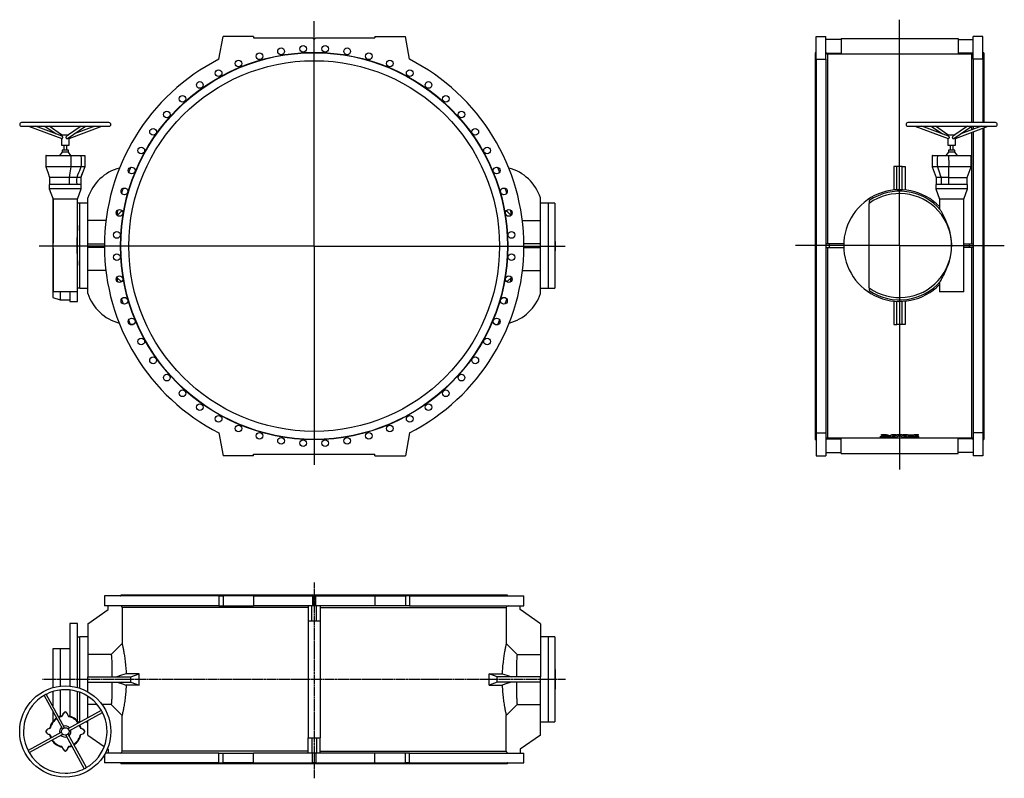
# Model space of a CAD drawing. Extents: x 821 to 7301, y 610 to 5604.
import ezdxf

# ---------------------------------------------------------------- set-up
doc = ezdxf.new("R2010")
doc.units = 0
doc.linetypes.add('CENTERX2', pattern=[20.32, 12.7, -2.54, 2.54, -2.54])
doc.layers.get('0').update_dxf_attribs({"linetype": 'CONTINUOUS'})
doc.layers.add('FORMAT', color=7, linetype='CONTINUOUS')

# ---------------------------------------------------------------- blocks, each defined once
blk = doc.blocks.new('SW_CENTERMARKSYMBOL_0')
at = {"layer": 'FORMAT', "color": 0}
for p, q in [((0, 5), (0, 1480.3)), ((-5, 0), (-1810.8, 0)), ((0, 0), (-2.5, 0)), ((0, 0), (0, 2.5)), ((0, 0), (0, -2.5)), ((0, 0), (2.5, 0)), ((5, 0), (1652.6, 0)), ((0, -5), (0, -1440.2))]:
    blk.add_line(p, q, dxfattribs=at)
blk = doc.blocks.new('SW_CENTERMARKSYMBOL_1')
at = {"layer": 'FORMAT', "color": 0}
for p, q in [((0, 5), (0, 1486.9)), ((-5, 0), (-684.4, 0)), ((0, 0), (-2.5, 0)), ((0, 0), (0, 2.5)), ((0, 0), (0, -2.5)), ((0, 0), (2.5, 0)), ((5, 0), (689.6, 0)), ((0, -5), (0, -1474.3))]:
    blk.add_line(p, q, dxfattribs=at)

msp = doc.modelspace()

# ---------------------------------------------------------------- linework, layer by layer
at = {"color": 7, "linetype": 'CONTINUOUS'}
for p, q in [((2132.2, 5343.5), (2158.7, 5493.9)), ((2358.7, 5493.9), (2158.7, 5493.9)), ((2358.7, 5493.9), (2360.4, 5483.9)), ((2360.4, 5483.9), (2748.7, 5483.9)), ((2758.7, 5473.9), (2748.7, 5483.9)), ((2753.7, 5478.9), (2763.7, 5478.9)), ((2768.7, 5483.9), (2758.7, 5473.9)), ((2768.7, 5483.9), (3156.9, 5483.9)), ((3158.7, 5493.9), (3156.9, 5483.9)), ((3158.7, 5493.9), (3358.7, 5493.9)), ((3385.2, 5343.5), (3358.7, 5493.9)), ((6062.1, 5493.9), (6126.1, 5493.9)), ((6062.1, 5343.5), (6062.1, 5493.9)), ((6126.1, 5343.5), (6126.1, 5493.9)), ((6226.1, 5473.9), (6126.1, 5473.9)), ((6226.1, 5478.9), (6226.1, 5383.9)), ((6226.1, 5478.9), (6996.1, 5478.9)), ((6996.1, 5478.9), (6996.1, 5383.9)), ((6996.1, 5473.9), (7096.1, 5473.9)), ((7160.1, 5493.9), (7096.1, 5493.9)), ((7096.1, 5343.5), (7096.1, 5493.9)), ((7160.1, 5343.5), (7160.1, 5493.9)), ((6060.1, 5386.4), (6056.1, 5386.4)), ((6056.1, 5386.4), (6056.1, 4113.9)), ((6127.3, 5383.9), (6226.1, 5383.9)), ((7094.8, 5383.9), (6996.1, 5383.9)), ((7166.1, 5386.4), (7162.1, 5386.4)), ((7166.1, 5386.4), (7166.1, 4926.9)), ((6062.1, 5343.5), (6126.1, 5343.5)), ((6062.1, 5343.5), (6062.1, 2884.3)), ((6126.1, 5343.5), (6126.1, 2884.3)), ((7084.1, 5377.3), (6138.1, 5377.3)), ((7096.1, 5343.5), (7096.1, 4926.9)), ((7160.1, 5343.5), (7096.1, 5343.5)), ((7160.1, 5343.5), (7160.1, 4926.9)), ((1408.2, 4926.9), (833.2, 4926.9)), ((7241.6, 4926.9), (6666.6, 4926.9)), ((833.2, 4901.9), (1408.2, 4901.9)), ((879.2, 4901.9), (1098.1, 4820.8)), ((1099.4, 4837.4), (925.3, 4901.9)), ((986.8, 4901.9), (1061.2, 4851.6)), ((1096.6, 4846.9), (1015.3, 4901.9)), ((1226, 4901.9), (1129.1, 4836.3)), ((1136, 4821.7), (1254.6, 4901.9)), ((1145.7, 4821.7), (1362.1, 4901.9)), ((1316.1, 4901.9), (1180.1, 4851.6)), ((6666.6, 4901.9), (7241.6, 4901.9)), ((6712.6, 4901.9), (6931.5, 4820.8)), ((6932.8, 4837.4), (6758.7, 4901.9)), ((6820.2, 4901.9), (6894.6, 4851.6)), ((6930, 4846.9), (6848.7, 4901.9)), ((7059.4, 4901.9), (6962.5, 4836.3)), ((6969.4, 4821.7), (7088, 4901.9)), ((6979.1, 4821.7), (7195.5, 4901.9)), ((7149.5, 4901.9), (7013.5, 4851.6)), ((7096.1, 4901.9), (7096.1, 4882.1)), ((7096.1, 4865.1), (7096.1, 2884.3)), ((7160.1, 4888.8), (7160.1, 2884.3)), ((7166.1, 4891), (7166.1, 4113.9)), ((1095.7, 4846.9), (1095.7, 4838.8)), ((1095.7, 4846.9), (1098.7, 4846.9)), ((1095.7, 4821.7), (1095.7, 4776.9)), ((1098.7, 4846.9), (1144.7, 4846.9)), ((1145.7, 4776.9), (1145.7, 4828.3)), ((6929.1, 4846.9), (6929.1, 4838.8)), ((6929.1, 4846.9), (6966.1, 4846.9)), ((6929.1, 4821.7), (6929.1, 4776.9)), ((6966.1, 4846.9), (6978.1, 4846.9)), ((6979.1, 4776.9), (6979.1, 4828.3)), ((1099.6, 4731.4), (1083.2, 4709.4)), ((1095.7, 4776.9), (1098.7, 4776.9)), ((1098.7, 4776.9), (1145.7, 4776.9)), ((1099.6, 4744.9), (1099.6, 4731.4)), ((1120.7, 4744.9), (1099.6, 4744.9)), ((1120.7, 4731.4), (1099.6, 4731.4)), ((1110.7, 4776.9), (1110.7, 4744.9)), ((1141.8, 4744.9), (1120.7, 4744.9)), ((1141.8, 4731.4), (1120.7, 4731.4)), ((1130.7, 4744.9), (1130.7, 4776.9)), ((1141.8, 4731.4), (1141.8, 4744.9)), ((1158.2, 4709.4), (1141.8, 4731.4)), ((6933, 4731.4), (6916.6, 4709.4)), ((6929.1, 4776.9), (6966.1, 4776.9)), ((6933, 4744.9), (6933, 4731.4)), ((6975.2, 4744.9), (6933, 4744.9)), ((6975.2, 4731.4), (6933, 4731.4)), ((6944.1, 4776.9), (6944.1, 4744.9)), ((6964.1, 4744.9), (6964.1, 4776.9)), ((6966.1, 4776.9), (6979.1, 4776.9)), ((6975.2, 4731.4), (6975.2, 4744.9)), ((6991.6, 4709.4), (6975.2, 4731.4)), ((992.2, 4709.4), (992.2, 4634.4)), ((994.1, 4709.4), (992.2, 4709.4)), ((994.1, 4709.4), (1017.4, 4709.4)), ((1017.4, 4709.4), (1023, 4709.4)), ((1023, 4709.4), (1095, 4709.4)), ((1095, 4709.4), (1100.6, 4709.4)), ((1100.6, 4709.4), (1115.5, 4709.4)), ((1115.5, 4709.4), (1125.9, 4709.4)), ((1125.9, 4709.4), (1140.7, 4709.4)), ((1140.7, 4709.4), (1146.4, 4709.4)), ((1146.4, 4709.4), (1157.3, 4709.4)), ((1157.3, 4709.4), (1218.3, 4709.4)), ((1218.3, 4709.4), (1224, 4709.4)), ((1224, 4709.4), (1247.3, 4709.4)), ((1247.3, 4709.4), (1249.2, 4709.4)), ((1249.2, 4709.4), (1249.2, 4634.4)), ((6825.6, 4709.4), (6825.6, 4634.4)), ((6827.5, 4709.4), (6825.6, 4709.4)), ((6827.5, 4709.4), (6850.8, 4709.4)), ((6850.8, 4709.4), (6856.4, 4709.4)), ((6856.4, 4709.4), (6859.9, 4709.4)), ((6859.9, 4709.4), (6928.4, 4709.4)), ((6928.4, 4709.4), (6934, 4709.4)), ((6934, 4709.4), (6948.9, 4709.4)), ((6948.9, 4709.4), (6959.3, 4709.4)), ((6959.3, 4709.4), (6974.1, 4709.4)), ((6974.1, 4709.4), (6979.8, 4709.4)), ((6979.8, 4709.4), (7051.7, 4709.4)), ((7051.7, 4709.4), (7057.3, 4709.4)), ((7057.3, 4709.4), (7080.7, 4709.4)), ((7080.7, 4709.4), (7082.6, 4709.4)), ((7082.6, 4634.4), (7082.6, 4709.4)), ((1157.3, 4634.4), (992.2, 4634.4)), ((1224, 4634.4), (1157.3, 4634.4)), ((1249.2, 4634.4), (1224, 4634.4)), ((6593.6, 4636.9), (6573.6, 4636.9)), ((6573.6, 4636.9), (6573.6, 4482.5)), ((6593.6, 4484), (6593.6, 4636.9)), ((6628.6, 4636.9), (6593.6, 4636.9)), ((6628.6, 4484), (6628.6, 4636.9)), ((6628.6, 4636.9), (6648.6, 4636.9)), ((6648.6, 4636.9), (6648.6, 4482.5)), ((6859.9, 4634.4), (6825.6, 4634.4)), ((6934, 4634.4), (6859.9, 4634.4)), ((7082.5, 4634.4), (6934, 4634.4)), ((1017.9, 4564.4), (1017.9, 4519.4)), ((1147.1, 4564.4), (1017.9, 4564.4)), ((1195.8, 4564.4), (1147.1, 4564.4)), ((1223.4, 4564.4), (1195.8, 4564.4)), ((1223.4, 4564.4), (1236.3, 4599.4)), ((1223.4, 4564.4), (1223.4, 4519.4)), ((6851.3, 4564.4), (6851.3, 4519.4)), ((6884.5, 4564.4), (6851.4, 4564.4)), ((6932.6, 4564.4), (6884.5, 4564.4)), ((6932.6, 4564.4), (7056.8, 4564.4)), ((7056.8, 4519.4), (7056.8, 4564.4)), ((1015.7, 4519.4), (1015.7, 4491.4)), ((1120.7, 4519.4), (1015.7, 4519.4)), ((1015.7, 4491.4), (1040.7, 4421.9)), ((1120.7, 4491.4), (1015.7, 4491.4)), ((1225.7, 4519.4), (1120.7, 4519.4)), ((1225.7, 4491.4), (1120.7, 4491.4)), ((1200.7, 4421.9), (1225.7, 4491.4)), ((1225.7, 4491.4), (1225.7, 4519.4)), ((6849.1, 4519.4), (6849.1, 4491.4)), ((7059.1, 4519.4), (6849.1, 4519.4)), ((6849.1, 4491.4), (6874.1, 4421.9)), ((7059.1, 4491.4), (6849.1, 4491.4)), ((7034.1, 4421.9), (7059.1, 4491.4)), ((7059.1, 4491.4), (7059.1, 4519.4)), ((1037.7, 4430.3), (1037.7, 3774.4)), ((1040.7, 4421.9), (1040.7, 4132.6)), ((1120.7, 4421.9), (1040.7, 4421.9)), ((1200.7, 4421.9), (1120.7, 4421.9)), ((1200.7, 4248.8), (1200.7, 4421.9)), ((1269.7, 4396.4), (1269.7, 4431.9)), ((4247.7, 4396.4), (4247.7, 4431.9)), ((6411.1, 4413.2), (6411.1, 4395)), ((6874.1, 4421.9), (6874.1, 4359.1)), ((7034.1, 4421.9), (6874.1, 4421.9)), ((7034.1, 3812.9), (7034.1, 4421.9)), ((1215.7, 4395.2), (1200.7, 4395.2)), ((1269.7, 4396.9), (1215.7, 4396.9)), ((1215.7, 3836.9), (1215.7, 4396.9)), ((1269.7, 4128.9), (1269.7, 4396.4)), ((4301.7, 4396.9), (4247.7, 4396.9)), ((4247.7, 4128.9), (4247.7, 4396.4)), ((4341.7, 4396.9), (4301.7, 4396.9)), ((4341.7, 4396.9), (4341.7, 3836.9)), ((6411.1, 3838.9), (6411.1, 4395)), ((1388.8, 4281), (1269.7, 4281)), ((4128.5, 4281), (4247.7, 4281)), ((1200.7, 3985), (1200.7, 4248.8)), ((1040.7, 4098.4), (1040.7, 3812.9)), ((1269.7, 4104.9), (1269.7, 4128.9)), ((1269.7, 4128.9), (1378.8, 4128.9)), ((1378.7, 4104.9), (1269.7, 4104.9)), ((1269.7, 3837.5), (1269.7, 4104.9)), ((4247.7, 4128.9), (4138.6, 4128.9)), ((4138.6, 4104.9), (4247.7, 4104.9)), ((4247.7, 4104.9), (4247.7, 4128.9)), ((4247.7, 3837.5), (4247.7, 4104.9)), ((4341.7, 4143.5), (4344.2, 4143.5)), ((4341.7, 4142.1), (4344.2, 4142.1)), ((4341.7, 4129), (4344.2, 4129)), ((4341.7, 4124.9), (4344.2, 4124.9)), ((4341.7, 4111.8), (4344.2, 4111.8)), ((4344.2, 4143.5), (4344.2, 4142.7)), ((4344.2, 4142.7), (4344.2, 4142.3)), ((4344.2, 4142.3), (4344.2, 4142.1)), ((4344.2, 4142.1), (4344.2, 4141.5)), ((4344.2, 4141.5), (4344.2, 4140.8)), ((4344.2, 4140.8), (4344.2, 4129.6)), ((4344.2, 4129.6), (4344.2, 4129)), ((4344.2, 4129), (4344.2, 4124.9)), ((4344.2, 4124.9), (4344.2, 4124.3)), ((4344.2, 4124.3), (4344.2, 4123.7)), ((4344.2, 4123.7), (4344.2, 4112.5)), ((4344.2, 4112.5), (4344.2, 4111.8)), ((4344.2, 4111.8), (4344.2, 4111.1)), ((4344.2, 4111.1), (4344.2, 4082.3)), ((6056.1, 4113.9), (6056.1, 2841.4)), ((6151.1, 4128.9), (6126.1, 4128.9)), ((6126.1, 4104.9), (6151.1, 4104.9)), ((6151.1, 4104.9), (6151.1, 4128.9)), ((6243.8, 4128.9), (6151.1, 4128.9)), ((6151.1, 4104.9), (6243.8, 4104.9)), ((7034.1, 4128.9), (7071.1, 4128.9)), ((7071.1, 4104.9), (7034.1, 4104.9)), ((7071.1, 4104.9), (7071.1, 4128.9)), ((7071.1, 4128.9), (7096.1, 4128.9)), ((7096.1, 4104.9), (7071.1, 4104.9)), ((7166.1, 4113.9), (7166.1, 2841.4)), ((4341.7, 4081.4), (4344.2, 4081.4)), ((4344.2, 4082.3), (4344.2, 4081.4)), ((1200.7, 3812.9), (1200.7, 3985)), ((1388.1, 3952.8), (1269.7, 3952.8)), ((4129.2, 3952.8), (4247.7, 3952.8)), ((1459.5, 3909.3), (1460.9, 3907.8)), ((1490.6, 3879), (1460.9, 3907.8)), ((4026.7, 3879), (4056.4, 3907.8)), ((4057.9, 3909.3), (4056.4, 3907.8)), ((1200.7, 3838.6), (1215.7, 3838.6)), ((1215.7, 3836.9), (1269.7, 3836.9)), ((1269.7, 3801.9), (1269.7, 3837.5)), ((4247.7, 3801.9), (4247.7, 3837.5)), ((4247.7, 3836.9), (4301.7, 3836.9)), ((4301.7, 3836.9), (4341.7, 3836.9)), ((6411.1, 3838.9), (6411.1, 3820.6)), ((6874.1, 3874.8), (6874.1, 3812.9)), ((1037.7, 3774.4), (1086.7, 3759.4)), ((1200.7, 3812.9), (1040.7, 3812.9)), ((1086.7, 3812.9), (1086.7, 3759.4)), ((1086.7, 3759.4), (1150.7, 3759.4)), ((1150.7, 3812.9), (1150.7, 3749.4)), ((1200.7, 3749.4), (1200.7, 3812.9)), ((6954.1, 3812.9), (6874.1, 3812.9)), ((7034.1, 3812.9), (6954.1, 3812.9)), ((1150.7, 3749.4), (1200.7, 3749.4)), ((6573.6, 3751.3), (6573.6, 3596.9)), ((6593.6, 3596.9), (6593.6, 3749.8)), ((6628.6, 3596.9), (6628.6, 3749.8)), ((6648.6, 3751.3), (6648.6, 3596.9)), ((1550.7, 3596.9), (1547.4, 3596.9)), ((1567.6, 3596.9), (1550.7, 3596.9)), ((3949.7, 3596.9), (3966.7, 3596.9)), ((3966.7, 3596.9), (3969.9, 3596.9)), ((6573.6, 3596.9), (6593.6, 3596.9)), ((6628.6, 3596.9), (6593.6, 3596.9)), ((6648.6, 3596.9), (6628.6, 3596.9)), ((2132.2, 2884.3), (2158.7, 2733.9)), ((3385.2, 2884.3), (3358.7, 2733.9)), ((6062.1, 2884.3), (6126.1, 2884.3)), ((6062.1, 2884.3), (6062.1, 2733.9)), ((6126.1, 2884.3), (6126.1, 2733.9)), ((6486.1, 2863.5), (6493.2, 2863.5)), ((6486.1, 2861), (6486.1, 2863.5)), ((6486.1, 2861), (6486.1, 2857.8)), ((6486.1, 2861), (6493.2, 2861)), ((6509.9, 2857.8), (6486.1, 2857.8)), ((6486.1, 2856.6), (6486.1, 2857.8)), ((6486.1, 2856.6), (6486.1, 2853.9)), ((6486.1, 2856.6), (6560.2, 2856.6)), ((6577.1, 2853.9), (6486.1, 2853.9)), ((6492, 2873.9), (6522.9, 2873.9)), ((6492, 2871.4), (6492, 2873.9)), ((6492, 2871.4), (6522.9, 2871.4)), ((6493.2, 2861), (6493.2, 2863.5)), ((6511.5, 2859.1), (6527.1, 2859.1)), ((6522.9, 2873.9), (6548.1, 2867.9)), ((6522.9, 2871.4), (6522.9, 2873.9)), ((6527.1, 2857.8), (6539.7, 2862.1)), ((6527.1, 2860.2), (6531.9, 2861.9)), ((6527.1, 2857.8), (6527.1, 2860.2)), ((6553.8, 2857.8), (6527.1, 2857.8)), ((6548.1, 2867.9), (6561.7, 2873.9)), ((6548.1, 2865.4), (6548.1, 2867.9)), ((6557.6, 2859.1), (6560.2, 2859.1)), ((6560.2, 2856.6), (6560.2, 2859.1)), ((6561.7, 2873.9), (6588.3, 2873.9)), ((6561.7, 2871.4), (6561.7, 2873.9)), ((6561.7, 2871.4), (6588.3, 2871.4)), ((6588.3, 2871.4), (6588.3, 2873.9)), ((6598.6, 2873.9), (6623.5, 2873.9)), ((6598.6, 2871.4), (6598.6, 2873.9)), ((6598.6, 2871.4), (6623.5, 2871.4)), ((6623.5, 2871.4), (6623.5, 2873.9)), ((6633.8, 2873.9), (6660.5, 2873.9)), ((6633.8, 2871.4), (6633.8, 2873.9)), ((6633.8, 2871.4), (6660.5, 2871.4)), ((6736.1, 2853.9), (6645, 2853.9)), ((6660.5, 2873.9), (6665.8, 2871.4)), ((6660.5, 2871.4), (6660.5, 2873.9)), ((6660.5, 2871.4), (6665.8, 2869)), ((6661.9, 2859.1), (6664.5, 2859.1)), ((6661.9, 2856.6), (6661.9, 2859.1)), ((6661.9, 2856.6), (6736.1, 2856.6)), ((6665.8, 2871.4), (6704.6, 2871.4)), ((6665.8, 2869), (6665.8, 2871.4)), ((6665.8, 2869), (6704.6, 2869)), ((6736.1, 2857.8), (6668.3, 2857.8)), ((6675, 2865), (6698.4, 2865)), ((6687.1, 2860.4), (6675, 2865)), ((6687.1, 2862.9), (6681.5, 2865)), ((6698.4, 2865), (6687.1, 2860.4)), ((6692.3, 2865), (6687.1, 2862.9)), ((6687.1, 2860.4), (6687.1, 2862.9)), ((6704.6, 2871.4), (6709.6, 2873.9)), ((6704.6, 2869), (6709.6, 2871.4)), ((6704.6, 2869), (6704.6, 2871.4)), ((6709.6, 2873.9), (6736.1, 2873.9)), ((6709.6, 2871.4), (6709.6, 2873.9)), ((6709.6, 2871.4), (6736.1, 2871.4)), ((6712.6, 2861), (6736.1, 2861)), ((6718.6, 2863.5), (6736.1, 2863.5)), ((6736.1, 2871.4), (6736.1, 2873.9)), ((6736.1, 2861), (6736.1, 2863.5)), ((6736.1, 2861), (6736.1, 2857.8)), ((6736.1, 2856.6), (6736.1, 2857.8)), ((6736.1, 2856.6), (6736.1, 2853.9)), ((7160.1, 2884.3), (7096.1, 2884.3)), ((7096.1, 2884.3), (7096.1, 2733.9)), ((7160.1, 2884.3), (7160.1, 2733.9)), ((6056.1, 2841.4), (6060.1, 2841.4)), ((6127.3, 2843.9), (6226.1, 2843.9)), ((6138.1, 2850.5), (7084.1, 2850.5)), ((6226.1, 2748.9), (6226.1, 2843.9)), ((7094.8, 2843.9), (6996.1, 2843.9)), ((6996.1, 2748.9), (6996.1, 2843.9)), ((7162.1, 2841.4), (7166.1, 2841.4)), ((2358.7, 2733.9), (2158.7, 2733.9)), ((2358.7, 2733.9), (2360.4, 2743.9)), ((2360.4, 2743.9), (3156.9, 2743.9)), ((3158.7, 2733.9), (3156.9, 2743.9)), ((3158.7, 2733.9), (3358.7, 2733.9)), ((6062.1, 2733.9), (6126.1, 2733.9)), ((6126.1, 2753.9), (6226.1, 2753.9)), ((6226.1, 2748.9), (6996.1, 2748.9)), ((7096.1, 2753.9), (6996.1, 2753.9)), ((7160.1, 2733.9), (7096.1, 2733.9)), ((1486.2, 1816.6), (1486.2, 1812.6)), ((4031.2, 1816.6), (1486.2, 1816.6)), ((4031.2, 1812.6), (4031.2, 1816.6)), ((1378.7, 1810.6), (1378.7, 1746.6)), ((2132.2, 1810.6), (1378.7, 1810.6)), ((2132.2, 1810.6), (2158.7, 1810.6)), ((2132.2, 1810.6), (2132.2, 1746.6)), ((2158.7, 1810.6), (2158.7, 1746.6)), ((2358.7, 1810.6), (2158.7, 1810.6)), ((2358.7, 1810.6), (2358.7, 1746.6)), ((2358.7, 1810.6), (2360.4, 1810.6)), ((2360.4, 1810.6), (2360.4, 1746.6)), ((2360.4, 1810.6), (2748.7, 1810.6)), ((2748.7, 1810.6), (2748.7, 1746.6)), ((2758.7, 1810.6), (2748.7, 1810.6)), ((2758.7, 1746.6), (2758.7, 1810.6)), ((2768.7, 1810.6), (2758.7, 1810.6)), ((2768.7, 1746.6), (2768.7, 1810.6)), ((2768.7, 1810.6), (3156.9, 1810.6)), ((3156.9, 1810.6), (3156.9, 1746.6)), ((3158.7, 1810.6), (3156.9, 1810.6)), ((3158.7, 1810.6), (3158.7, 1746.6)), ((3158.7, 1810.6), (3358.7, 1810.6)), ((3358.7, 1810.6), (3358.7, 1746.6)), ((3385.2, 1810.6), (3358.7, 1810.6)), ((3385.2, 1810.6), (3385.2, 1746.6)), ((3385.2, 1810.6), (4138.7, 1810.6)), ((4138.7, 1746.6), (4138.7, 1810.6)), ((1269.7, 1627.7), (1403.7, 1721.6)), ((2132.2, 1746.6), (1378.7, 1746.6)), ((1403.7, 1721.6), (1403.7, 1746.6)), ((1494.8, 1734.6), (1494.8, 1498.5)), ((2132.2, 1746.6), (2158.7, 1746.6)), ((2158.7, 1746.6), (2358.7, 1746.6)), ((2360.4, 1746.6), (2358.7, 1746.6)), ((2748.7, 1746.6), (2360.4, 1746.6)), ((2718.7, 1746.6), (2718.7, 1745.3)), ((2718.7, 1745.3), (2718.7, 1646.6)), ((2743.7, 1646.6), (2743.7, 1746.6)), ((2758.7, 1746.6), (2748.7, 1746.6)), ((2768.7, 1746.6), (2758.7, 1746.6)), ((3156.9, 1746.6), (2768.7, 1746.6)), ((2773.7, 1646.6), (2773.7, 1746.6)), ((2798.7, 1746.6), (2798.7, 1745.3)), ((2798.7, 1745.3), (2798.7, 1646.6)), ((3156.9, 1746.6), (3158.7, 1746.6)), ((3358.7, 1746.6), (3158.7, 1746.6)), ((3385.2, 1746.6), (3358.7, 1746.6)), ((3385.2, 1746.6), (4138.7, 1746.6)), ((4022.6, 1734.6), (4022.6, 1498.5)), ((4113.7, 1721.6), (4113.7, 1746.6)), ((4247.7, 1627.7), (4113.7, 1721.6)), ((1200.7, 1629.1), (1150.7, 1629.1)), ((1150.7, 1629.1), (1150.7, 1217.1)), ((1200.7, 1207.7), (1200.7, 1629.1)), ((1269.7, 1627.7), (1269.7, 1541.3)), ((2718.7, 1646.6), (2798.7, 1646.6)), ((2718.7, 1646.6), (2718.7, 876.6)), ((2798.7, 1646.6), (2798.7, 876.6)), ((4247.7, 1627.7), (4247.7, 1541.3)), ((1215.7, 1539.9), (1200.7, 1539.9)), ((1269.7, 1541.6), (1215.7, 1541.6)), ((1215.7, 1203.1), (1215.7, 1541.6)), ((1269.7, 1541.3), (1269.7, 1279.1)), ((4301.7, 1541.6), (4247.7, 1541.6)), ((4247.7, 1541.3), (4247.7, 1279.1)), ((4341.7, 1541.6), (4301.7, 1541.6)), ((4341.7, 1541.6), (4341.7, 1257)), ((1037.7, 1461.6), (1037.7, 1206.8)), ((1086.7, 1461.6), (1037.7, 1461.6)), ((1086.7, 1461.6), (1086.7, 1216.6)), ((1150.7, 1461.6), (1086.7, 1461.6)), ((1422.7, 1426.1), (1269.7, 1426.1)), ((4094.7, 1426.1), (4247.7, 1426.1)), ((1608, 1299.1), (1521.4, 1299.1)), ((1553.2, 1279.1), (1608, 1299.1)), ((1608, 1224.1), (1608, 1299.1)), ((3909.4, 1299.1), (3995.9, 1299.1)), ((3909.4, 1224.1), (3909.4, 1299.1)), ((3964.1, 1279.1), (3909.4, 1299.1)), ((4341.7, 1325.8), (4344.2, 1325.8)), ((4341.7, 1325.5), (4344.2, 1325.5)), ((4344.2, 1325.8), (4344.2, 1325.6)), ((4344.2, 1325.6), (4344.2, 1325.5)), ((4344.2, 1325.5), (4344.2, 1325.3)), ((4344.2, 1325.3), (4344.2, 1324.7)), ((4344.2, 1324.7), (4344.2, 1278.6)), ((1269.7, 1244.1), (1269.7, 1279.1)), ((1269.7, 1279.1), (1553.2, 1279.1)), ((1269.7, 1244.1), (1553.2, 1244.1)), ((1269.7, 1178.9), (1269.7, 1244.1)), ((1553.2, 1244.1), (1608, 1224.1)), ((3964.1, 1244.1), (3909.4, 1224.1)), ((4247.7, 1279.1), (3964.1, 1279.1)), ((4247.7, 1244.1), (3964.1, 1244.1)), ((4247.7, 1244.1), (4247.7, 1279.1)), ((4247.7, 981.8), (4247.7, 1244.1)), ((4341.7, 1257), (4341.7, 981.6)), ((4344.2, 1278.6), (4344.2, 1278)), ((4344.2, 1278), (4344.2, 1262.4)), ((4344.2, 1262.4), (4344.2, 1261.2)), ((4344.2, 1261.2), (4344.2, 1244.2)), ((4344.2, 1244.2), (4344.2, 1243.7)), ((4344.2, 1243.7), (4344.2, 1201)), ((1037.7, 1180.7), (1037.7, 1086.8)), ((1086.7, 1191.4), (1086.7, 1017.9)), ((1150.7, 1191.9), (1150.7, 1019.2)), ((1200.7, 986.6), (1200.7, 1181.7)), ((1215.7, 981.6), (1215.7, 1176.6)), ((1608, 1224.1), (1521.4, 1224.1)), ((3909.4, 1224.1), (3995.9, 1224.1)), ((4341.7, 1200.3), (4344.2, 1200.3)), ((4341.7, 1197.9), (4344.2, 1197.9)), ((4344.2, 1201), (4344.2, 1200.3)), ((4344.2, 1200.3), (4344.2, 1198)), ((4344.2, 1198), (4344.2, 1197.9)), ((981.6, 1155.8), (1102.3, 935.5)), ((1116.3, 943.2), (995.7, 1163.5)), ((1269.7, 1009.3), (1269.7, 1149.7)), ((1037.7, 1053.5), (1037.7, 982.9)), ((1128.5, 1042.8), (1128.4, 1042.9)), ((1357.9, 1057.6), (1137.6, 937)), ((1145.3, 922.9), (1365.6, 1043.6)), ((1329.9, 1097), (1269.7, 1097)), ((1422.7, 1097), (1361.8, 1097)), ((4094.7, 1097), (4247.7, 1097)), ((1083.3, 1013.2), (1079, 1011.4)), ((1084, 1012.7), (1079.4, 1010.6)), ((1141.7, 1019.7), (1141.9, 1019.5)), ((1203.4, 983.2), (1215.7, 983.2)), ((1215.7, 981.6), (1219.1, 981.6)), ((1252.4, 981.6), (1269.7, 981.6)), ((1269.7, 981.8), (1269.7, 991)), ((1269.7, 895.4), (1269.7, 981.8)), ((1494.8, 788.6), (1494.8, 1024.6)), ((4022.6, 788.6), (4022.6, 1024.6)), ((4247.7, 895.4), (4247.7, 981.8)), ((4247.7, 981.6), (4301.7, 981.6)), ((4301.7, 981.6), (4341.7, 981.6)), ((1096.1, 914.2), (875.7, 793.5)), ((1244.7, 910.6), (1245, 910.9)), ((1245.5, 911.4), (1245.9, 911.8)), ((1248.9, 916.6), (1249.2, 918.6)), ((883.4, 779.5), (1103.7, 900.2)), ((1022.9, 893.1), (1023, 892.6)), ((1023.1, 891.8), (1023.1, 891.6)), ((1125, 893.9), (1245.7, 673.6)), ((1259.7, 681.3), (1139.1, 901.6)), ((1269.7, 895.4), (1377.4, 820)), ((2718.7, 876.6), (2798.7, 876.6)), ((2718.7, 777.8), (2718.7, 876.6)), ((2743.7, 876.6), (2743.7, 776.6)), ((2773.7, 876.6), (2773.7, 776.6)), ((2798.7, 777.8), (2798.7, 876.6)), ((4247.7, 895.4), (4113.7, 801.6)), ((1113.2, 794), (1113.5, 793.7)), ((1157.3, 824.4), (1162, 826.5)), ((1158, 823.9), (1162.4, 825.7)), ((1398.4, 805.2), (1403.7, 801.6)), ((1403.7, 801.6), (1403.7, 776.6)), ((2718.7, 776.6), (2718.7, 777.8)), ((2798.7, 776.6), (2798.7, 777.8)), ((4113.7, 801.6), (4113.7, 776.6)), ((1378.7, 765.5), (1378.7, 712.6)), ((2132.2, 776.6), (1384.9, 776.6)), ((2132.2, 776.6), (2158.7, 776.6)), ((2132.2, 712.6), (2132.2, 776.6)), ((2158.7, 712.6), (2158.7, 776.6)), ((2158.7, 776.6), (2358.7, 776.6)), ((2358.7, 712.6), (2358.7, 776.6)), ((2360.4, 776.6), (2358.7, 776.6)), ((2360.4, 712.6), (2360.4, 776.6)), ((2748.7, 776.6), (2360.4, 776.6)), ((2748.7, 712.6), (2748.7, 776.6)), ((2758.7, 776.6), (2748.7, 776.6)), ((2758.7, 776.6), (2758.7, 712.6)), ((2768.7, 776.6), (2758.7, 776.6)), ((2768.7, 776.6), (2768.7, 712.6)), ((3156.9, 776.6), (2768.7, 776.6)), ((3156.9, 712.6), (3156.9, 776.6)), ((3156.9, 776.6), (3158.7, 776.6)), ((3158.7, 712.6), (3158.7, 776.6)), ((3358.7, 776.6), (3158.7, 776.6)), ((3358.7, 712.6), (3358.7, 776.6)), ((3385.2, 776.6), (3358.7, 776.6)), ((3385.2, 712.6), (3385.2, 776.6)), ((3385.2, 776.6), (4138.7, 776.6)), ((4138.7, 712.6), (4138.7, 776.6)), ((2132.2, 712.6), (1378.7, 712.6)), ((1486.2, 710.6), (1486.2, 706.6)), ((4031.2, 706.6), (1486.2, 706.6)), ((2132.2, 712.6), (2158.7, 712.6)), ((2358.7, 712.6), (2158.7, 712.6)), ((2358.7, 712.6), (2360.4, 712.6)), ((2360.4, 712.6), (2748.7, 712.6)), ((2758.7, 712.6), (2748.7, 712.6)), ((2768.7, 712.6), (2758.7, 712.6)), ((2768.7, 712.6), (3156.9, 712.6)), ((3158.7, 712.6), (3156.9, 712.6)), ((3158.7, 712.6), (3358.7, 712.6)), ((3385.2, 712.6), (3358.7, 712.6)), ((3385.2, 712.6), (4138.7, 712.6)), ((4031.2, 706.6), (4031.2, 710.6))]:
    msp.add_line(p, q, dxfattribs=at)
at = {"color": 8, "linetype": 'CONTINUOUS'}
for p, q in [((6060.1, 5386.4), (6060.1, 4113.9)), ((7162.1, 5386.4), (7162.1, 4926.9)), ((6138.1, 5377.3), (6138.1, 4128.9)), ((7084.1, 5377.3), (7084.1, 4926.9)), ((7084.1, 4899.3), (7084.1, 4877.7)), ((7084.1, 4860.6), (7084.1, 4128.9)), ((7162.1, 4889.5), (7162.1, 4113.9)), ((4301.7, 3836.9), (4301.7, 4396.9)), ((4341.7, 4142.7), (4344.2, 4142.7)), ((4341.7, 4142.3), (4344.2, 4142.3)), ((4341.7, 4141.5), (4344.2, 4141.5)), ((4341.7, 4140.8), (4344.2, 4140.8)), ((4341.7, 4129.6), (4344.2, 4129.6)), ((4341.7, 4124.3), (4344.2, 4124.3)), ((4341.7, 4123.7), (4344.2, 4123.7)), ((4341.7, 4112.5), (4344.2, 4112.5)), ((4341.7, 4111.1), (4344.2, 4111.1)), ((6060.1, 4113.9), (6060.1, 2841.4)), ((6138.1, 4104.9), (6138.1, 2850.5)), ((7084.1, 4104.9), (7084.1, 2850.5)), ((7162.1, 4113.9), (7162.1, 2841.4)), ((4341.7, 4082.3), (4344.2, 4082.3)), ((4031.2, 1812.6), (1486.2, 1812.6)), ((2718.7, 1734.6), (1494.8, 1734.6)), ((2798.7, 1734.6), (4022.6, 1734.6)), ((4301.7, 981.6), (4301.7, 1541.6)), ((4341.7, 1325.6), (4344.2, 1325.6)), ((4341.7, 1325.3), (4344.2, 1325.3)), ((4341.7, 1324.7), (4344.2, 1324.7)), ((1553.2, 1244.1), (1553.2, 1279.1)), ((3964.1, 1244.1), (3964.1, 1279.1)), ((4341.7, 1278.6), (4344.2, 1278.6)), ((4341.7, 1278), (4344.2, 1278)), ((4341.7, 1262.4), (4344.2, 1262.4)), ((4341.7, 1261.2), (4344.2, 1261.2)), ((4341.7, 1244.2), (4344.2, 1244.2)), ((4341.7, 1243.7), (4344.2, 1243.7)), ((4341.7, 1201), (4344.2, 1201)), ((4341.7, 1198), (4344.2, 1198)), ((2718.7, 788.6), (1494.8, 788.6)), ((2798.7, 788.6), (4022.6, 788.6)), ((4031.2, 710.6), (1486.2, 710.6))]:
    msp.add_line(p, q, dxfattribs=at)
at = {"color": 7, "linetype": 'CONTINUOUS', "flags": 128}
for points in [[(1098.1, 4820.8), (1098.7, 4820.7), (1099.4, 4820.8), (1100.1, 4821.1), (1100.9, 4821.7), (1101.6, 4822.4), (1102.2, 4823.3), (1102.8, 4824.3), (1103.3, 4825.5), (1103.6, 4826.7), (1103.7, 4828), (1103.7, 4829.3), (1103.6, 4830.7), (1103.3, 4832), (1102.8, 4833.4), (1102.2, 4834.6), (1101.5, 4835.7), (1100.6, 4836.6), (1099.4, 4837.4)], [(1129.1, 4836.3), (1127.8, 4835.3), (1126.2, 4833.2), (1125.6, 4831.8), (1125.2, 4830.2), (1125, 4828.7), (1125.2, 4827.1), (1125.6, 4825.8), (1126.2, 4824.5), (1127, 4823.4), (1127.9, 4822.5), (1128.9, 4821.8), (1130, 4821.2), (1131.3, 4820.8), (1132.7, 4820.7)], [(6932.1, 4820.7), (6931.5, 4820.8), (6931.5, 4820.8)], [(6932.8, 4837.4), (6933.9, 4836.7), (6935.1, 4835.3), (6936.3, 4833.2), (6936.7, 4831.8), (6937, 4830.2), (6937.1, 4828.7), (6937, 4827.1), (6936.7, 4825.8), (6936.3, 4824.5), (6935.7, 4823.4), (6935.1, 4822.5), (6934.4, 4821.8), (6933.7, 4821.2), (6932.9, 4820.8), (6932.1, 4820.7)], [(6962.5, 4836.3), (6961.2, 4835.3), (6959.6, 4833.2), (6959, 4831.8), (6958.6, 4830.2), (6958.4, 4828.7), (6958.6, 4827.1), (6959, 4825.8), (6959.6, 4824.5), (6960.4, 4823.4), (6961.3, 4822.5), (6962.3, 4821.8), (6963.4, 4821.2), (6964.7, 4820.8), (6966.1, 4820.7)], [(992.2, 4634.4), (1005, 4599.4), (1017.9, 4564.4)], [(1157.3, 4634.4), (1155.5, 4621.3), (1153.5, 4608.3), (1151.4, 4595.2), (1149.1, 4579.8), (1147.1, 4564.4)], [(1224, 4634.4), (1218.8, 4621.3), (1213.4, 4608.3), (1208, 4595.2), (1201.7, 4579.8), (1195.8, 4564.4)], [(1249.2, 4634.4), (1234.8, 4595.2), (1223.4, 4564.4)], [(6825.6, 4634.4), (6838.4, 4599.4), (6851.3, 4564.4)], [(6859.9, 4634.4), (6864.4, 4621.3), (6869.1, 4608.3), (6873.8, 4595.2), (6879.3, 4579.8), (6884.5, 4564.4)], [(6934, 4634.4), (6933.8, 4621.3), (6933.5, 4608.3), (6933, 4595.2), (6932.6, 4579.8), (6932.6, 4564.4)], [(7056.8, 4564.4), (7069.7, 4599.4), (7082.6, 4634.4)], [(1147.1, 4564.4), (1146.8, 4551.8), (1146.8, 4539.2), (1147.1, 4519.4)], [(1195.8, 4564.4), (1195.5, 4551.8), (1195.5, 4539.2), (1195.8, 4519.4)], [(6884.5, 4564.4), (6884.7, 4551.8), (6884.7, 4539.2), (6884.5, 4519.4)], [(6932.6, 4564.4), (6932.3, 4551.8), (6932.3, 4539.2), (6932.6, 4519.4)], [(1462.4, 4315.4), (1490.6, 4342.7), (1493.8, 4345.9)], [(4055, 4315.4), (4026.8, 4342.7), (4023.6, 4345.8)], [(6881.6, 3883.3), (6884.3, 3888.9), (6887.2, 3894.8), (6890.4, 3900.9), (6893.6, 3907.2), (6896.9, 3913.7), (6901.8, 3923.1), (6906.6, 3932.9), (6911.4, 3942.9), (6916.2, 3953.1), (6920.8, 3963.5), (6925.2, 3974), (6930.2, 3987.2), (6934.9, 4000.6), (6939.2, 4014.1), (6943, 4027.8), (6946.3, 4042), (6949.1, 4056.3), (6951.4, 4070.8), (6953, 4085.3), (6954.1, 4099.8), (6954.5, 4114.5), (6954.3, 4129.1), (6953.4, 4143.7), (6951.9, 4158.7), (6949.8, 4173.6), (6947, 4188.4), (6943.7, 4203.1), (6939.6, 4218.4), (6934.9, 4233.5), (6929.6, 4248.3), (6925.2, 4259.6), (6920.6, 4270.7), (6915.8, 4281.6), (6910.9, 4292.2), (6906.4, 4301.5), (6901.8, 4310.6), (6897.3, 4319.4), (6892.9, 4328), (6888.7, 4336.2), (6886.2, 4341.2), (6883.8, 4345.9), (6881.6, 4350.6)], [(1200.7, 4248.8), (1200.6, 4236.6), (1200.2, 4222.2), (1199.6, 4207.6), (1198.9, 4192.8), (1198.3, 4177.9), (1197.7, 4162.5), (1197.2, 4147), (1196.9, 4131.4), (1196.8, 4115.8), (1197, 4100.6), (1197.3, 4085.5), (1197.7, 4070.5), (1198.3, 4055.5), (1199, 4040.2), (1199.6, 4025.1), (1200.2, 4010.1), (1200.6, 3995.3), (1200.7, 3985)], [(1040.7, 4098.4), (1040.7, 4099.8), (1040.7, 4114.5), (1040.7, 4129.1), (1040.7, 4132.6)], [(1466.2, 3877), (1463.7, 3891), (1460.9, 3907.8)], [(4051.1, 3877), (4053.6, 3891), (4056.4, 3907.8)], [(1550.7, 3596.9), (1544, 3612.7), (1538.3, 3626.9)], [(3966.7, 3596.9), (3973.3, 3612.7), (3979.1, 3626.9)], [(6520.4, 2864.7), (6506.2, 2867.9), (6492, 2871.4)], [(6493.2, 2861), (6495.3, 2861.7), (6497.5, 2862.3), (6500.2, 2862.8), (6503.1, 2863.2), (6506.4, 2863.7), (6510, 2864), (6513.8, 2864.3), (6517.1, 2864.5), (6520.4, 2864.7)], [(6539.7, 2862.1), (6537.2, 2862.1), (6534.7, 2862), (6529.8, 2861.8), (6525.1, 2861.5), (6522.2, 2861.2), (6519.6, 2860.8), (6517.2, 2860.5), (6515.1, 2860.1), (6513.3, 2859.7), (6511.9, 2859.2), (6510.8, 2858.7), (6510.1, 2858.3), (6509.9, 2857.8)], [(6522.9, 2871.4), (6535.5, 2868.3), (6548.1, 2865.4)], [(6548.1, 2865.4), (6554.9, 2868.3), (6561.7, 2871.4)], [(6736.1, 2871.4), (6724.4, 2865.9), (6712.6, 2861)], [(1494.8, 1498.5), (1470.2, 1473.9), (1422.7, 1426.1)], [(1494.8, 1498.5), (1495, 1497.6), (1495.2, 1496.1), (1495.6, 1494.3), (1496.1, 1491.9), (1496.7, 1489), (1497.4, 1485.7), (1498.2, 1482), (1499.1, 1477.7), (1500.1, 1473.1), (1501.1, 1467.9), (1502.2, 1462.2), (1503.4, 1455.9), (1504.6, 1449.3), (1505.9, 1442.2), (1507.1, 1435), (1508.4, 1427.5), (1509.6, 1419.7), (1510.9, 1411.4), (1512.2, 1402.5), (1513.4, 1393.2), (1514.6, 1383.6), (1515.8, 1373.7), (1517, 1362.2), (1518.1, 1350.4), (1519.2, 1338.3), (1519.9, 1328.7), (1520.5, 1319), (1521, 1309.1), (1521.4, 1299.1)], [(4022.6, 1498.5), (4022.4, 1497.6), (4022.1, 1496.1), (4021.7, 1494.3), (4021.2, 1491.9), (4020.6, 1489), (4019.9, 1485.7), (4019.1, 1482), (4018.2, 1477.7), (4017.3, 1473.1), (4016.3, 1467.9), (4015.1, 1462.2), (4014, 1455.9), (4012.7, 1449.3), (4011.4, 1442.2), (4010.2, 1435), (4009, 1427.5), (4007.7, 1419.7), (4006.5, 1411.4), (4005.2, 1402.5), (4003.9, 1393.2), (4002.7, 1383.6), (4001.5, 1373.7), (4000.3, 1362.2), (3999.2, 1350.4), (3998.2, 1338.3), (3997.5, 1328.7), (3996.9, 1319), (3996.4, 1309.1), (3995.9, 1299.1)], [(4022.6, 1498.5), (4047.2, 1473.9), (4094.7, 1426.1)], [(1422.7, 1426.1), (1423, 1425.1), (1423.4, 1423.5), (1423.7, 1421.3), (1424, 1418.6), (1424.4, 1415.3), (1424.7, 1411), (1425.1, 1405.9), (1425.4, 1400.1), (1425.8, 1393.8), (1426.1, 1386.8), (1426.4, 1379.3), (1426.6, 1371.3), (1426.9, 1362.7), (1427.1, 1353.6), (1427.3, 1344.2), (1427.5, 1334.4), (1427.7, 1324.3), (1427.8, 1313.8), (1427.9, 1303.1), (1428, 1292.3), (1428, 1285.7), (1428.1, 1279.1)], [(4094.7, 1426.1), (4094.3, 1425.1), (4094, 1423.5), (4093.7, 1421.3), (4093.3, 1418.6), (4093, 1415.3), (4092.6, 1411), (4092.3, 1405.9), (4091.9, 1400.1), (4091.6, 1393.8), (4091.3, 1386.8), (4091, 1379.3), (4090.7, 1371.3), (4090.5, 1362.7), (4090.2, 1353.6), (4090, 1344.2), (4089.8, 1334.4), (4089.7, 1324.3), (4089.5, 1313.8), (4089.4, 1303.1), (4089.3, 1292.3), (4089.3, 1285.7), (4089.3, 1279.1)], [(1521.4, 1299.1), (1490.6, 1289.2), (1459.8, 1279.1)], [(3995.9, 1299.1), (4026.8, 1289.2), (4057.5, 1279.1)], [(1428.1, 1244.1), (1428, 1234), (1428, 1224), (1427.9, 1214.2), (1427.7, 1204.5), (1427.6, 1195.1), (1427.4, 1185.1), (1427.3, 1175.4), (1427, 1166.1), (1426.8, 1157.2), (1426.5, 1148.9), (1426.3, 1141), (1426, 1133.7), (1425.6, 1127), (1425.3, 1120.8), (1425, 1115.3), (1424.6, 1110.5), (1424.2, 1106.4), (1423.9, 1103), (1423.5, 1100.2), (1423.1, 1098.3), (1422.7, 1097)], [(1459.8, 1244.1), (1490.6, 1233.9), (1521.4, 1224.1)], [(4057.5, 1244.1), (4026.8, 1233.9), (3995.9, 1224.1)], [(4089.3, 1244.1), (4089.3, 1234), (4089.4, 1224), (4089.5, 1214.2), (4089.6, 1204.5), (4089.7, 1195.1), (4089.9, 1185.1), (4090.1, 1175.4), (4090.3, 1166.1), (4090.6, 1157.2), (4090.8, 1148.9), (4091.1, 1141), (4091.4, 1133.7), (4091.7, 1127), (4092, 1120.8), (4092.4, 1115.3), (4092.7, 1110.5), (4093.1, 1106.4), (4093.5, 1103), (4093.9, 1100.2), (4094.3, 1098.3), (4094.7, 1097)], [(1521.4, 1224.1), (1521.3, 1221.2), (1520.8, 1210), (1520.1, 1198.9), (1519.4, 1188), (1518.5, 1177.3), (1517.6, 1166.9), (1516.6, 1156.7), (1515.4, 1146.3), (1514.2, 1136.2), (1513, 1126.4), (1511.7, 1117.1), (1510.3, 1108.1), (1509, 1099.5), (1507.5, 1090.4), (1506.1, 1081.9), (1504.6, 1073.8), (1503.3, 1066.4), (1501.9, 1059.5), (1500.7, 1053.2), (1499.4, 1047), (1498.3, 1041.4), (1497.3, 1036.7), (1496.4, 1032.6), (1495.7, 1029.3), (1495.2, 1026.9), (1494.9, 1025.5), (1494.8, 1024.6)], [(3995.9, 1224.1), (3996, 1221.2), (3996.6, 1210), (3997.2, 1198.9), (3998, 1188), (3998.8, 1177.3), (3999.7, 1166.9), (4000.8, 1156.7), (4001.9, 1146.3), (4003.1, 1136.2), (4004.4, 1126.4), (4005.7, 1117.1), (4007, 1108.1), (4008.3, 1099.5), (4009.8, 1090.4), (4011.3, 1081.9), (4012.7, 1073.8), (4014.1, 1066.4), (4015.4, 1059.5), (4016.7, 1053.2), (4017.9, 1047), (4019.1, 1041.4), (4020.1, 1036.7), (4020.9, 1032.6), (4021.6, 1029.3), (4022.1, 1026.9), (4022.4, 1025.5), (4022.6, 1024.6)], [(994.7, 1163), (993.9, 1162.7), (993.1, 1162.4), (992, 1162.1), (991, 1161.8), (989.9, 1161.4), (988, 1160.5), (986.3, 1159.3), (985.3, 1158.6), (984.5, 1157.9), (983, 1156.7), (982.5, 1156.3)], [(1128.5, 1042.8), (1126.9, 1044.3), (1126, 1045)], [(1128.6, 1042.6), (1128.5, 1042.7), (1128.5, 1042.7)], [(1128.6, 1042.6), (1129.8, 1041.3), (1130, 1041.1)], [(1365.2, 1044.6), (1364.9, 1045), (1364.4, 1046.8), (1364, 1047.9), (1363.5, 1049.3), (1362.6, 1051.2), (1361.5, 1052.9), (1360.8, 1053.8), (1360, 1054.7), (1358.8, 1056.1), (1358.4, 1056.7)], [(1422.7, 1097), (1464.1, 1055.4), (1484.4, 1035), (1494.8, 1024.6)], [(4094.7, 1097), (4053.3, 1055.4), (4033, 1035), (4022.6, 1024.6)], [(1064.8, 1003.9), (1064.7, 1003.8), (1059.5, 1000.3), (1054.7, 996.6), (1050.5, 992.8), (1046, 988.3), (1042.1, 983.9), (1038.8, 979.6), (1035.9, 975.5), (1033.5, 971.7), (1031.5, 968.2), (1029.9, 965.1), (1028.6, 962.3), (1027.4, 959.8), (1026.3, 957), (1025.3, 954.3), (1024.3, 951.5), (1023.4, 948.3), (1022.7, 945.7), (1022, 943.1), (1021.5, 941.8), (1020.8, 940.7), (1020, 939.8)], [(1206, 974.4), (1202.1, 980.1), (1197.2, 986.2), (1191.8, 991.9), (1186.2, 997), (1180.3, 1001.5), (1174.2, 1005.5), (1168.1, 1008.9), (1162.1, 1011.7), (1156.2, 1014), (1150.5, 1015.8), (1148.6, 1016.4), (1146.7, 1016.8), (1144.9, 1017.3), (1143.8, 1017.8), (1142.8, 1018.5), (1141.7, 1019.6)], [(996.7, 926.5), (995.3, 925.1), (994.1, 923.8), (993.1, 922.4), (992.7, 921.4), (992.4, 920.4), (992.2, 919.5), (992.2, 918.8), (992.2, 918.2), (992.2, 917.7), (992.4, 916.7), (992.6, 916), (992.9, 915.2), (993.5, 914.1), (994.3, 913.1), (995.4, 911.8), (996.8, 910.4), (998.6, 908.7), (1001.4, 906.3), (1004.7, 903.9), (1008.2, 901.7), (1011.5, 900.1), (1014.5, 898.8), (1017.2, 897.8), (1018.4, 897.5), (1019.6, 897.2), (1020.4, 897)], [(1248.7, 921.2), (1248.6, 921.5), (1248.1, 922.6), (1247.4, 923.6), (1246.2, 924.9), (1244.7, 926.5), (1242.9, 928.3), (1240.4, 930.5), (1237.4, 932.7), (1234.3, 934.7), (1231.2, 936.4), (1228.4, 937.7), (1225.3, 938.9), (1222.5, 939.8), (1221.2, 940.1), (1221, 940.1)], [(1245.2, 911.1), (1246.6, 912.6), (1247.6, 913.9)], [(1022.9, 893), (1023, 892.9), (1023, 892.5)], [(1035.4, 862.7), (1037.3, 859.6), (1042.4, 852.9), (1048, 846.8), (1053.9, 841.3), (1060.1, 836.3), (1065.2, 832.8), (1070.4, 829.7), (1075.6, 827), (1080.5, 824.9), (1085.1, 823.1), (1088.6, 821.9), (1091.8, 821), (1094.7, 820.2), (1096.6, 819.7), (1098.1, 819), (1099.1, 818.1), (1099.4, 817.8)], [(1176.6, 833.2), (1176.7, 833.3), (1181.9, 836.8), (1186.6, 840.5), (1190.8, 844.3), (1195.3, 848.8), (1199.2, 853.2), (1202.6, 857.5), (1205.4, 861.6), (1207.8, 865.4), (1209.8, 868.9), (1211.5, 872), (1212.8, 874.8), (1213.9, 877.3), (1215.1, 880.1), (1216, 882.8), (1217, 885.7), (1218, 888.8), (1218.7, 891.4), (1219.4, 894), (1219.9, 895.3), (1220.6, 896.4), (1221.4, 897.3)], [(876.2, 792.6), (876.6, 791.7), (876.9, 790.7), (877.2, 789.6), (877.6, 788.6), (878, 787.5), (878.9, 785.7), (880, 784), (880.8, 783.1), (881.5, 782.2), (882.1, 781.4), (882.7, 780.8), (882.9, 780.4)], [(1101.1, 813.8), (1100.9, 814.5), (1100.3, 816.3)], [(1112.8, 794.5), (1111.9, 795.4), (1111.5, 795.9)], [(1112.8, 794.5), (1112.9, 794.3), (1113.1, 794.2)], [(1113.2, 794), (1114.6, 792.7), (1116, 791.6), (1117.4, 790.7), (1119.5, 790.1), (1120.4, 790.1), (1121.1, 790.1), (1122.1, 790.2), (1123.1, 790.4), (1124.2, 790.9), (1124.9, 791.3), (1125.9, 791.9), (1127.7, 793.6), (1129.9, 795.8), (1132.5, 798.7), (1134.6, 801.5), (1136.6, 804.5), (1138.2, 807.5), (1139.7, 810.7), (1140.8, 813.5), (1141.7, 816), (1142.1, 817.7), (1142.2, 818.2)], [(1146.2, 820.8), (1146.4, 820.9), (1146.7, 820.9)], [(1246.7, 674.1), (1247.4, 674.4), (1249.3, 675), (1250.3, 675.3), (1251.4, 675.7), (1253.3, 676.6), (1255, 677.8), (1256, 678.5), (1256.8, 679.2), (1258.3, 680.4), (1258.9, 680.8)]]:
    msp.add_lwpolyline(points, dxfattribs=at)
at = {"color": 8, "linetype": 'CONTINUOUS', "flags": 128}
for points in [[(1157.3, 4709.4), (1157.8, 4688.4), (1158, 4667.4), (1157.9, 4650.9), (1157.3, 4634.4)], [(1224, 4709.4), (1224.4, 4688.4), (1224.7, 4667.4), (1224.5, 4650.9), (1224, 4634.4)], [(6859.9, 4709.4), (6859.6, 4688.4), (6859.4, 4667.4), (6859.5, 4650.9), (6859.9, 4634.4)], [(6934, 4709.4), (6934.4, 4688.4), (6934.6, 4667.4), (6934.5, 4650.9), (6934, 4634.4)], [(1084, 1012.7), (1083.6, 1013), (1083.3, 1013.2), (1083.3, 1013.2)], [(1157.3, 824.4), (1157.8, 824.1), (1158, 823.9), (1158, 823.9)]]:
    msp.add_lwpolyline(points, dxfattribs=at)
at = {"color": 8, "linetype": 'CONTINUOUS'}
msp.add_circle((2758.7, 4113.9), 1274.5, dxfattribs=at)
at = {"color": 7, "linetype": 'CONTINUOUS'}
for centre, radius in [((2758.7, 4113.9), 1272.5), ((2398.8, 5363.1), 22), ((2540.9, 5395.5), 22), ((2685.8, 5411.9), 22), ((2831.6, 5411.9), 22), ((2976.4, 5395.5), 22), ((3118.6, 5363.1), 22), ((2758.7, 4113.9), 1220), ((2261.2, 5315), 22), ((3256.2, 5315), 22), ((2129.8, 5251.7), 22), ((3387.5, 5251.7), 22), ((2006.4, 5174.1), 22), ((3510.9, 5174.1), 22), ((1892.4, 5083.2), 22), ((3624.9, 5083.2), 22), ((1789.3, 4980.2), 22), ((3728, 4980.2), 22), ((1698.4, 4866.2), 22), ((3818.9, 4866.2), 22), ((1620.9, 4742.7), 22), ((3896.5, 4742.7), 22), ((1557.6, 4611.4), 22), ((3959.7, 4611.4), 22), ((1509.5, 4473.8), 22), ((4007.9, 4473.8), 22), ((1477, 4331.7), 22), ((4040.3, 4331.7), 22), ((1460.7, 4186.8), 22), ((4056.6, 4186.8), 22), ((1460.7, 4041), 22), ((4056.6, 4041), 22), ((1477, 3896.2), 22), ((4040.3, 3896.2), 22), ((1509.5, 3754), 22), ((4007.9, 3754), 22), ((1557.6, 3616.4), 22), ((3959.7, 3616.4), 22), ((1620.9, 3485.1), 22), ((3896.5, 3485.1), 22), ((1698.4, 3361.6), 22), ((3818.9, 3361.6), 22), ((1789.3, 3247.7), 22), ((3728, 3247.7), 22), ((1892.4, 3144.6), 22), ((3624.9, 3144.6), 22), ((2006.4, 3053.7), 22), ((3510.9, 3053.7), 22), ((2129.8, 2976.1), 22), ((3387.5, 2976.1), 22), ((2261.2, 2912.9), 22), ((3256.2, 2912.9), 22), ((2398.8, 2864.7), 22), ((2540.9, 2832.3), 22), ((2976.4, 2832.3), 22), ((3118.6, 2864.7), 22), ((2685.8, 2816), 22), ((2831.6, 2816), 22), ((1120.7, 918.6), 300), ((1120.7, 918.6), 25)]:
    msp.add_circle(centre, radius, dxfattribs=at)
for centre, radius, start, end in [((6060.1, 5388.4), 2, 270, 0), ((6138.1, 5389.3), 12, 180.00009, 206.57202), ((6138.1, 5389.3), 12, 206.59524, 269.96418), ((7084.1, 5389.3), 12, 270.03582, 333.40476), ((7084.1, 5389.3), 12, 333.42798, 359.99991), ((7162.1, 5388.4), 2, 180, 270), ((2758.7, 4113.9), 1380, 117.00075, 242.99925), ((2758.7, 4113.9), 1380, 297.00075, 62.99925), ((833.2, 4914.4), 12.5, 90, 270), ((1408.2, 4914.4), 12.5, 270, 90), ((6666.6, 4914.4), 12.5, 90, 270), ((7241.6, 4914.4), 12.5, 270, 90), ((1132.9, 4826), 5.31, 267.81794, 305.63379), ((6966.3, 4826), 5.31, 267.81323, 305.63851), ((1553.2, 4338.3), 298.6, 104.65673, 161.72869), ((2758.7, 4113.9), 1314, 156.75603, 158.24397), ((2758.7, 4113.9), 1314, 21.75603, 23.24397), ((3964.1, 4338.3), 298.6, 18.27131, 75.34327), ((2758.7, 4113.9), 1314, 163.18461, 164.67254), ((2758.7, 4113.9), 1314, 15.32746, 16.81539), ((6611.1, 4116.9), 367.5, 44.30381, 315.69619), ((6611.1, 4116.9), 357.5, 40.8101, 124.01712), ((6611.1, 4116.9), 342.5, 234.27175, 125.72825), ((2758.7, 4113.9), 1314, 169.61318, 171.10111), ((2758.7, 4113.9), 1314, 8.89889, 10.38682), ((6611.1, 4116.9), 357.5, 235.98288, 319.1899), ((1550.7, 3892), 295.1, 197.77225, 255.19598), ((2758.7, 4113.9), 1314, 195.32746, 196.81539), ((2758.7, 4113.9), 1314, 343.18461, 344.67254), ((3966.7, 3892), 295.1, 284.80402, 342.22775), ((6516.2, 2783.8), 83, 92.99752, 106.0575), ((6474.2, 3109.4), 263.9, 287.55179, 295.62266), ((6485.5, 3109.9), 261.7, 286.58159, 295.60555), ((6485.5, 3107), 261.4, 286.61276, 295.6502), ((6517.4, 3092.9), 246.4, 284.02118, 292.33297), ((6704.7, 3092.9), 246.4, 247.66703, 255.97882), ((6736.6, 3109.9), 261.7, 244.39445, 253.41841), ((6736.6, 3107), 261.4, 244.3498, 253.38724), ((6747.9, 3109.4), 263.9, 244.37734, 252.44821), ((6060.1, 2839.4), 2, 0, 90), ((6138.1, 2838.5), 12, 153.43058, 179.99731), ((6138.1, 2838.5), 12, 90.01561, 153.42497), ((7084.1, 2838.5), 12, 26.57503, 89.98439), ((7084, 2838.5), 12, 0.00269, 26.56942), ((7162.1, 2839.4), 2, 90, 180), ((1484.2, 1812.6), 2, 270, 0), ((4033.2, 1812.6), 2, 180, 270), ((1482.8, 1734.6), 12, 0.00205, 90.00165), ((4034.6, 1734.6), 12, 89.99835, 179.99795), ((1120.7, 918.6), 275, 30.16212, 117.2678), ((1120.7, 918.6), 275, 120.16134, 207.264), ((1146.1, 1007.8), 48.2, 127.8279, 166.60376), ((1146.2, 1009.2), 47.3, 130.52394, 164.515), ((1120.7, 1039.1), 8, 49.49368, 130.50632), ((1095.2, 1009.2), 47.3, 15.47842, 49.48264), ((1120.7, 918.6), 275, 300.16194, 27.26857), ((1120.7, 918.6), 105, 123.07781, 168.9193), ((1119.8, 919), 100, 122.97945, 165.39215), ((1120.7, 918.6), 105, 101.48371, 114.33855), ((1099.8, 973.9), 42.6, 96.38493, 112.77578), ((1120.7, 918.6), 101, 104.74582, 111.26872), ((1092.9, 1024), 8, 284.75726, 344.52683), ((1148.4, 1024), 8, 195.46929, 255.24662), ((1120.7, 918.6), 105, 33.07781, 78.9073), ((1120.8, 918.8), 100.8, 33.18085, 75.27437), ((1000.2, 918.6), 8, 139.49562, 220.50438), ((1030, 893), 47.3, 105.47937, 139.4817), ((1030, 944.1), 47.3, 220.52435, 254.51459), ((1015.3, 946.3), 8, 285.46262, 345.25284), ((1120.7, 918.6), 37.5, 131.02595, 196.39041), ((1120.7, 918.6), 37.5, 41.02595, 106.39041), ((1120.7, 918.6), 37.5, 311.02595, 0), ((1120.7, 918.6), 37.5, 0, 16.39041), ((1121.5, 918.8), 100.2, 14.7296, 24.22703), ((1164.5, 936.5), 54.4, 8.06539, 25.91582), ((1120.7, 918.6), 105, 11.49361, 24.33855), ((1226.1, 946.3), 8, 194.75776, 254.52679), ((1211.3, 893), 47.3, 40.52379, 74.51514), ((1211.3, 944.1), 47.3, 285.47936, 319.4817), ((1241.2, 918.6), 8, 0.00077, 40.51642), ((1241.2, 918.6), 8, 319.48263, 0.00039), ((1015.3, 890.8), 8, 14.75293, 74.53192), ((1120.7, 918.6), 105, 191.48296, 204.33855), ((1112, 915.5), 91.8, 194.2792, 204.64503), ((1084.9, 903.1), 62.8, 189.90765, 204.70666), ((1120.7, 918.6), 105, 213.07781, 258.92798), ((1120.5, 918.2), 100.6, 213.15336, 255.30091), ((1120.7, 918.6), 37.5, 221.02595, 286.39041), ((1121.6, 918.1), 100, 302.9795, 345.39213), ((1120.7, 918.6), 105, 303.07781, 348.91256), ((1226.1, 890.8), 8, 105.46273, 165.25242), ((1120.7, 918.6), 275, 210.15822, 270), ((1092.9, 813.1), 8, 15.46761, 75.24845), ((1146.2, 827.9), 47.3, 195.47937, 229.48166), ((1120.7, 798.1), 8, 229.4939, 310.5061), ((1095.2, 827.9), 47.3, 310.52291, 344.51607), ((1148.4, 813.1), 8, 104.75765, 164.5263), ((1120.7, 918.6), 105, 281.5007, 294.33855), ((1120.7, 918.5), 100.9, 284.7448, 291.26974), ((1138, 874.7), 54.6, 280.17064, 291.53558), ((1482.8, 788.6), 12, 269.99835, 359.99795), ((4034.6, 788.6), 12, 180.00205, 270.00165), ((1120.7, 918.6), 275, 270, 297.26756), ((1484.2, 710.6), 2, 0, 90), ((4033.2, 710.6), 2, 90, 180)]:
    msp.add_arc(centre, radius, start, end, dxfattribs=at)
at = {"layer": 'FORMAT', "linetype": 'CENTERX2'}
for p, q in [((2758.7, 1899.3), (2758.7, 610.4)), ((4412.4, 1261.6), (970.3, 1261.6))]:
    msp.add_line(p, q, dxfattribs=at)

# ---------------------------------------------------------------- block references
at = {"layer": 'FORMAT'}
for name, p in [('SW_CENTERMARKSYMBOL_0', (2758.7, 4113.9)), ('SW_CENTERMARKSYMBOL_1', (6611.1, 4116.9))]:
    msp.add_blockref(name, p, dxfattribs=at)

doc.saveas('drawing.dxf')
